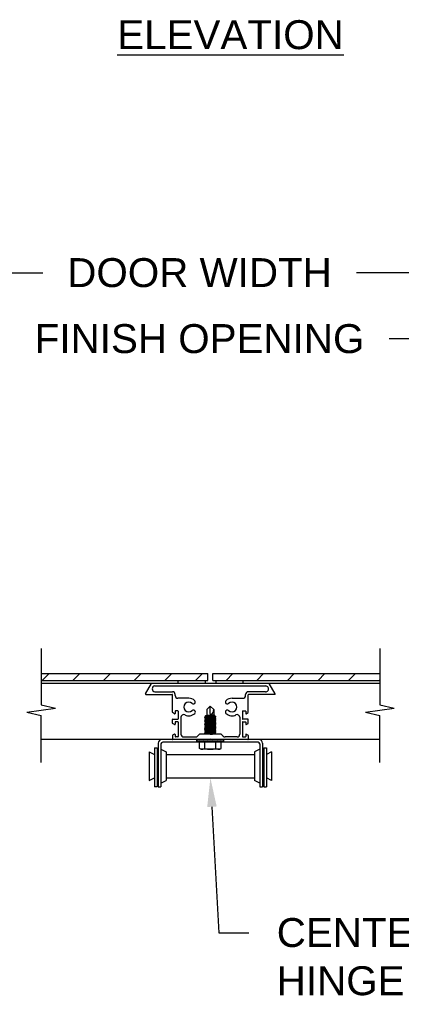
# Model space of a CAD drawing. Header units: inches. Extents: x 168.8 to 189.1, y 234.4 to 247.7.
# Tile 13 of 17: x 180.3 to 181.5, y 237.3 to 240.5. Entities that reach past the tile are written whole.
import ezdxf
from ezdxf import colors
from ezdxf.entities.mleader import LeaderData, LeaderLine
from ezdxf.math import Vec2, Vec3

# ---------------------------------------------------------------- set-up
doc = ezdxf.new("R2010")
doc.units = ezdxf.units.IN
doc.header["$LTSCALE"] = 0.25
doc.header["$MEASUREMENT"] = 0
doc.layers.add('521', color=7, linetype='Continuous')
doc.layers.add('ANNOTATIONS', color=1, linetype='Continuous')
doc.styles.add('ARIAL', font='arial.ttf', dxfattribs={"height": 0.09375})
doc.dimstyles.new('STANDARD$0', dxfattribs={"dimtxt": 0.09375, "dimasz": 0.09375, "dimexe": 0.03125, "dimexo": 0.046875, "dimgap": 0.09, "dimtad": 0, "dimtih": 1, "dimtoh": 1, "dimdec": 4, "dimzin": 0, "dimdsep": 46, "dimtxsty": 'ARIAL', "dimcen": 0.09, "dimadec": 0, "dimazin": 0, "dimtfac": 1, "dimtdec": 4, "dimtofl": 0, "dimtmove": 0, "dimatfit": 1, "dimfxl": 1, "dimtolj": 1, "dimtzin": 0, "dimarcsym": 0})

# ---------------------------------------------------------------- blocks, each defined once
blk = doc.blocks.new('*D3')
at = {"layer": 'ANNOTATIONS', "color": 0, "lineweight": -2, "transparency": 16777216}
for p, q in [((178.9839, 239.2121), (178.9839, 239.4855)), ((182.7651, 239.2121), (182.7651, 239.4855)), ((179.0776, 239.4542), (180.2591, 239.4542)), ((182.6714, 239.4542), (181.4899, 239.4542))]:
    blk.add_line(p, q, dxfattribs=at)
at = {"layer": 'ANNOTATIONS', "color": 0, "transparency": 16777216}
for points in [[(179.0776, 239.4699), (179.0776, 239.4386), (178.9839, 239.4542)], [(182.6714, 239.4699), (182.6714, 239.4386), (182.7651, 239.4542)]]:
    blk.add_solid(points, dxfattribs=at)
at = {"layer": 'defpoints', "color": 0, "transparency": 16777216}
for p in [(182.7651, 239.4542), (178.9839, 239.1652), (182.7651, 239.1652)]:
    blk.add_point(p, dxfattribs=at)
at = {"layer": 'ANNOTATIONS', "color": 0, "transparency": 16777216, "insert": (180.8745, 239.4542), "char_height": 0.09375, "attachment_point": 5, "style": 'ARIAL'}
blk.add_mtext('\\A1;FINISH OPENING', dxfattribs=at)
blk = doc.blocks.new('*D4')
at = {"layer": 'ANNOTATIONS', "color": 0, "lineweight": -2, "transparency": 16777216}
for p, q in [((178.8589, 238.9972), (178.8589, 239.6994)), ((182.8901, 238.9972), (182.8901, 239.6994)), ((178.9526, 239.6682), (180.3656, 239.6682)), ((182.7964, 239.6682), (181.3834, 239.6682))]:
    blk.add_line(p, q, dxfattribs=at)
at = {"layer": 'ANNOTATIONS', "color": 0, "transparency": 16777216}
for points in [[(178.9526, 239.6838), (178.9526, 239.6525), (178.8589, 239.6682)], [(182.7964, 239.6838), (182.7964, 239.6525), (182.8901, 239.6682)]]:
    blk.add_solid(points, dxfattribs=at)
at = {"layer": 'defpoints', "color": 0, "transparency": 16777216}
for p in [(178.8589, 239.6682), (178.8589, 238.9503), (182.8901, 238.9503)]:
    blk.add_point(p, dxfattribs=at)
at = {"layer": 'ANNOTATIONS', "color": 0, "transparency": 16777216, "insert": (180.8745, 239.6682), "char_height": 0.09375, "attachment_point": 5, "style": 'ARIAL'}
blk.add_mtext('\\A1;DOOR WIDTH', dxfattribs=at)

msp = doc.modelspace()

# ---------------------------------------------------------------- linework, layer by layer
at = {"layer": '521'}
for p, q in [((180.36081, 238.4498), (180.36081, 238.2674)), ((181.4592, 238.4498), (181.4592, 238.2674)), ((180.36081, 238.36871), (180.90118, 238.36871)), ((180.36384, 238.34621), (180.38634, 238.36871)), ((180.46328, 238.34621), (180.48578, 238.36871)), ((180.56272, 238.34621), (180.58522, 238.36871)), ((180.66215, 238.34621), (180.68465, 238.36871)), ((180.76159, 238.34621), (180.78409, 238.36871)), ((180.86103, 238.34621), (180.88353, 238.36871)), ((180.90118, 238.34621), (180.90118, 238.36871)), ((180.91805, 238.36871), (181.4592, 238.36871)), ((180.91805, 238.34621), (180.91805, 238.36871)), ((180.96046, 238.34621), (180.98296, 238.36871)), ((181.0599, 238.34621), (181.0824, 238.36871)), ((181.15934, 238.34621), (181.18184, 238.36871)), ((181.25878, 238.34621), (181.28128, 238.36871)), ((181.35821, 238.34621), (181.38071, 238.36871)), ((180.36081, 238.34621), (180.90118, 238.34621)), ((180.36081, 238.33742), (181.4592, 238.33742)), ((180.69965, 238.30308), (180.71887, 238.33637)), ((180.72988, 238.3287), (181.08933, 238.3287)), ((180.80429, 238.34621), (180.80429, 238.33742)), ((180.89218, 238.34621), (180.89218, 238.33742)), ((180.91805, 238.34621), (181.4592, 238.34621)), ((180.92705, 238.34621), (180.92705, 238.33742)), ((181.01494, 238.34621), (181.01494, 238.33742)), ((181.11958, 238.30308), (181.10035, 238.33637)), ((181.45765, 238.34621), (181.45846, 238.34702)), ((180.70062, 238.30139), (180.78544, 238.30139)), ((180.72988, 238.31011), (180.78657, 238.31011)), ((180.78657, 238.24326), (180.78657, 238.30026)), ((180.79529, 238.29763), (180.79529, 238.30139)), ((181.02394, 238.29763), (181.02394, 238.30139)), ((181.08831, 238.31011), (181.03266, 238.31011)), ((181.03266, 238.24326), (181.03266, 238.30026)), ((181.1186, 238.30139), (181.03379, 238.30139)), ((180.36081, 238.2674), (180.4071, 238.2567)), ((180.8393, 238.28891), (180.804, 238.28891)), ((180.89841, 238.25206), (180.90939, 238.26304)), ((180.92038, 238.25206), (180.90939, 238.26304)), ((180.97993, 238.28891), (181.01522, 238.28891)), ((181.4592, 238.2674), (181.50549, 238.2567)), ((180.31453, 238.24361), (180.4071, 238.2567)), ((180.31453, 238.24361), (180.36081, 238.23291)), ((180.36081, 238.08069), (180.36081, 238.23291)), ((180.79332, 238.23871), (180.78713, 238.24229)), ((180.795, 238.24658), (180.795, 238.23969)), ((180.80407, 238.2477), (180.79613, 238.2477)), ((180.8052, 238.24658), (180.8052, 238.22211)), ((180.89841, 238.25206), (180.89841, 238.23348)), ((180.92038, 238.25206), (180.92038, 238.23501)), ((181.01403, 238.24658), (181.01403, 238.22211)), ((181.01515, 238.2477), (181.0231, 238.2477)), ((181.02422, 238.24658), (181.02422, 238.23969)), ((181.02591, 238.23871), (181.0321, 238.24229)), ((181.41292, 238.24361), (181.50549, 238.2567)), ((181.41292, 238.24361), (181.4592, 238.23291)), ((181.4592, 238.08069), (181.4592, 238.23291)), ((180.78657, 238.2081), (180.78657, 238.21986)), ((180.79332, 238.20356), (180.78713, 238.20713)), ((180.78769, 238.22099), (180.80407, 238.22099)), ((180.795, 238.21142), (180.795, 238.20453)), ((180.80407, 238.21255), (180.79613, 238.21255)), ((180.8052, 238.21142), (180.8052, 238.16445)), ((180.81392, 238.22703), (180.81392, 238.17233)), ((181.00531, 238.22703), (181.00531, 238.17233)), ((181.01403, 238.21142), (181.01403, 238.16445)), ((181.03154, 238.22099), (181.01515, 238.22099)), ((181.01515, 238.21255), (181.0231, 238.21255)), ((181.02422, 238.21142), (181.02422, 238.20453)), ((181.02591, 238.20356), (181.0321, 238.20713)), ((181.03266, 238.2081), (181.03266, 238.21986)), ((180.78657, 238.16777), (180.78657, 238.15602)), ((180.79332, 238.17232), (180.78713, 238.16875)), ((180.795, 238.17134), (180.795, 238.16445)), ((180.86815, 238.16616), (180.87413, 238.17214)), ((180.9443, 238.17247), (180.87492, 238.17247)), ((180.95108, 238.16616), (180.9451, 238.17214)), ((181.02422, 238.17134), (181.02422, 238.16445)), ((181.02591, 238.17232), (181.0321, 238.16875)), ((181.03266, 238.16777), (181.03266, 238.15602)), ((180.86545, 238.15489), (180.36081, 238.15489)), ((180.7407, 238.14295), (180.7407, 238.00125)), ((180.74915, 238.14072), (180.74915, 238.00125)), ((181.06659, 238.15489), (180.75264, 238.15489)), ((181.06435, 238.14645), (180.75488, 238.14645)), ((180.80407, 238.16333), (180.79613, 238.16333)), ((180.82264, 238.16361), (180.86199, 238.16361)), ((180.86545, 238.15493), (180.86806, 238.15634)), ((180.86545, 238.14974), (180.86545, 238.15493)), ((180.95334, 238.14974), (180.86545, 238.14974)), ((180.86806, 238.15634), (180.86806, 238.15493)), ((180.86806, 238.15493), (180.87565, 238.15634)), ((180.87388, 238.12612), (180.87388, 238.14974)), ((180.87565, 238.15493), (180.88731, 238.15634)), ((180.87565, 238.15634), (180.87565, 238.15493)), ((180.88731, 238.15493), (180.90164, 238.15634)), ((180.88731, 238.15634), (180.88731, 238.15493)), ((180.89164, 238.12612), (180.89164, 238.14974)), ((180.90164, 238.15634), (180.90164, 238.15493)), ((180.90164, 238.15493), (180.9169, 238.15634)), ((180.90961, 238.1563), (180.90821, 238.15489)), ((180.90961, 238.1563), (180.91102, 238.15489)), ((180.9169, 238.15493), (180.93126, 238.15634)), ((180.9169, 238.15634), (180.9169, 238.15493)), ((180.92715, 238.12612), (180.92715, 238.14974)), ((180.93126, 238.15493), (180.94298, 238.15634)), ((180.93126, 238.15634), (180.93126, 238.15493)), ((180.94298, 238.15493), (180.95065, 238.15634)), ((180.94298, 238.15634), (180.94298, 238.15493)), ((180.9449, 238.12612), (180.9449, 238.14974)), ((180.95065, 238.15634), (180.95065, 238.15493)), ((180.95065, 238.15493), (180.95334, 238.15634)), ((180.95334, 238.14974), (180.95334, 238.15634)), ((181.4592, 238.15489), (180.95334, 238.15489)), ((180.99659, 238.16361), (180.95724, 238.16361)), ((181.01515, 238.16333), (181.0231, 238.16333)), ((181.07008, 238.14072), (181.07008, 238.00125)), ((181.07853, 238.14295), (181.07853, 238.00125)), ((180.71114, 238.11526), (180.72803, 238.10682)), ((180.71114, 238.11526), (180.71114, 238.02236)), ((180.72803, 238.12793), (180.72803, 238.00125)), ((180.72803, 238.12793), (180.73648, 238.12793)), ((180.73648, 238.12793), (180.73648, 238.00125)), ((180.74915, 238.12371), (180.76604, 238.11526)), ((180.76604, 238.11526), (180.76604, 238.02236)), ((180.76604, 238.10682), (181.05319, 238.10682)), ((180.87864, 238.12338), (180.87388, 238.12612)), ((180.94015, 238.12338), (180.87864, 238.12338)), ((180.94015, 238.12338), (180.9449, 238.12612)), ((181.07008, 238.12371), (181.05319, 238.11526)), ((181.05319, 238.11526), (181.05319, 238.02236)), ((181.08275, 238.12793), (181.08275, 238.00125)), ((181.08275, 238.12793), (181.09119, 238.12793)), ((181.09119, 238.12793), (181.09119, 238.00125)), ((181.10808, 238.11526), (181.09119, 238.10682)), ((181.10808, 238.11526), (181.10808, 238.02236)), ((180.71114, 238.02236), (180.72803, 238.03081)), ((180.74915, 238.01392), (180.76604, 238.02236)), ((180.76604, 238.03081), (181.05319, 238.03081)), ((181.07008, 238.01392), (181.05319, 238.02236)), ((181.10808, 238.02236), (181.09119, 238.03081)), ((180.73648, 238.00125), (180.72803, 238.00125)), ((180.7407, 238.00125), (180.74915, 238.00125)), ((181.07008, 238.00125), (181.07853, 238.00125)), ((181.08275, 238.00125), (181.09119, 238.00125))]:
    msp.add_line(p, q, dxfattribs=at)
at = {"layer": '521', "extrusion": (0, 1, -2.21121e-32)}
for p, q in [((180.89721, 238.23341), (180.89398, 238.23183)), ((180.89398, 238.23183), (180.89398, 238.2316)), ((180.89398, 238.2316), (180.89425, 238.23141)), ((180.89398, 238.23123), (180.89425, 238.23141)), ((180.89398, 238.23099), (180.89398, 238.23123)), ((180.89721, 238.22942), (180.89398, 238.23099)), ((180.89425, 238.23141), (180.89721, 238.23341)), ((180.92354, 238.23125), (180.89504, 238.22926)), ((180.92115, 238.23507), (180.89718, 238.23339)), ((180.92115, 238.23507), (180.9246, 238.23339)), ((180.9246, 238.23339), (180.92117, 238.23107)), ((180.92117, 238.23107), (180.9246, 238.23274)), ((180.92354, 238.23125), (180.92697, 238.22958)), ((180.9246, 238.23274), (180.92413, 238.23307)), ((180.89504, 238.22926), (180.89181, 238.22768)), ((180.89181, 238.22768), (180.89181, 238.22745)), ((180.89181, 238.22745), (180.89209, 238.22726)), ((180.89181, 238.22708), (180.89209, 238.22726)), ((180.89181, 238.22684), (180.89181, 238.22708)), ((180.89504, 238.22527), (180.89181, 238.22684)), ((180.89504, 238.22527), (180.89181, 238.2237)), ((180.89181, 238.2237), (180.89181, 238.22346)), ((180.89181, 238.22346), (180.89209, 238.22328)), ((180.89181, 238.22309), (180.89209, 238.22328)), ((180.89181, 238.22286), (180.89181, 238.22309)), ((180.89504, 238.22128), (180.89181, 238.22286)), ((180.89504, 238.22128), (180.89181, 238.21971)), ((180.89181, 238.21971), (180.89181, 238.21947)), ((180.89181, 238.21947), (180.89209, 238.21929)), ((180.89181, 238.21911), (180.89209, 238.21929)), ((180.89181, 238.21887), (180.89181, 238.21911)), ((180.89504, 238.2173), (180.89181, 238.21887)), ((180.89504, 238.2173), (180.89181, 238.21572)), ((180.89181, 238.21572), (180.89181, 238.21549)), ((180.89181, 238.21549), (180.89209, 238.21531)), ((180.89181, 238.21512), (180.89209, 238.21531)), ((180.89181, 238.21489), (180.89181, 238.21512)), ((180.89504, 238.21331), (180.89181, 238.21489)), ((180.89504, 238.21331), (180.89181, 238.21174)), ((180.89181, 238.21174), (180.89181, 238.2115)), ((180.89181, 238.2115), (180.89209, 238.21132)), ((180.89181, 238.21114), (180.89209, 238.21132)), ((180.89181, 238.2109), (180.89181, 238.21114)), ((180.89504, 238.20933), (180.89181, 238.2109)), ((180.89504, 238.20933), (180.89181, 238.20775)), ((180.89181, 238.20775), (180.89181, 238.20752)), ((180.89181, 238.20752), (180.89209, 238.20733)), ((180.89181, 238.20715), (180.89209, 238.20733)), ((180.89181, 238.20691), (180.89181, 238.20715)), ((180.89504, 238.20534), (180.89181, 238.20691)), ((180.89504, 238.20534), (180.89181, 238.20377)), ((180.89181, 238.20377), (180.89181, 238.20353)), ((180.89181, 238.20353), (180.89209, 238.20335)), ((180.89181, 238.20316), (180.89209, 238.20335)), ((180.89181, 238.20293), (180.89181, 238.20316)), ((180.89504, 238.20136), (180.89181, 238.20293)), ((180.89504, 238.20136), (180.89181, 238.19978)), ((180.89181, 238.19978), (180.89181, 238.19955)), ((180.89181, 238.19955), (180.89209, 238.19936)), ((180.89181, 238.19918), (180.89209, 238.19936)), ((180.89181, 238.19894), (180.89181, 238.19918)), ((180.89504, 238.19737), (180.89181, 238.19894)), ((180.89209, 238.22726), (180.89504, 238.22926)), ((180.89209, 238.22328), (180.89504, 238.22527)), ((180.89209, 238.21929), (180.89504, 238.22128)), ((180.89209, 238.21531), (180.89504, 238.2173)), ((180.89209, 238.21132), (180.89504, 238.21331)), ((180.89209, 238.20733), (180.89504, 238.20933)), ((180.89209, 238.20335), (180.89504, 238.20534)), ((180.89209, 238.19936), (180.89504, 238.20136)), ((180.92354, 238.22726), (180.89504, 238.22527)), ((180.92354, 238.22328), (180.89504, 238.22128)), ((180.92354, 238.21929), (180.89504, 238.2173)), ((180.92354, 238.21531), (180.89504, 238.21331)), ((180.92354, 238.21132), (180.89504, 238.20933)), ((180.92354, 238.20733), (180.89504, 238.20534)), ((180.92354, 238.20335), (180.89504, 238.20136)), ((180.92354, 238.19936), (180.89504, 238.19737)), ((180.92697, 238.22958), (180.92354, 238.22726)), ((180.92354, 238.22726), (180.92697, 238.22894)), ((180.92354, 238.22726), (180.92697, 238.22559)), ((180.9265, 238.22527), (180.92354, 238.22328)), ((180.92354, 238.22328), (180.92697, 238.22495)), ((180.92354, 238.22328), (180.92697, 238.2216)), ((180.92697, 238.2216), (180.92354, 238.21929)), ((180.92354, 238.21929), (180.92697, 238.22096)), ((180.92354, 238.21929), (180.92697, 238.21762)), ((180.92697, 238.21762), (180.92354, 238.21531)), ((180.92354, 238.21531), (180.92697, 238.21698)), ((180.92354, 238.21531), (180.92697, 238.21363)), ((180.9265, 238.21331), (180.92354, 238.21132)), ((180.92354, 238.21132), (180.92697, 238.21299)), ((180.92354, 238.21132), (180.92697, 238.20965)), ((180.92697, 238.20965), (180.92354, 238.20733)), ((180.92354, 238.20733), (180.92697, 238.20901)), ((180.92354, 238.20733), (180.92697, 238.20566)), ((180.9265, 238.20534), (180.92354, 238.20335)), ((180.92354, 238.20335), (180.92697, 238.20502)), ((180.92354, 238.20335), (180.92697, 238.20168)), ((180.9265, 238.20136), (180.92354, 238.19936)), ((180.92354, 238.19936), (180.92697, 238.20103)), ((180.92354, 238.19936), (180.92697, 238.19769)), ((180.92697, 238.22894), (180.9265, 238.22926)), ((180.92697, 238.22559), (180.9265, 238.22527)), ((180.92697, 238.22495), (180.9265, 238.22527)), ((180.92697, 238.22096), (180.9265, 238.22128)), ((180.92697, 238.21698), (180.9265, 238.2173)), ((180.92697, 238.21363), (180.9265, 238.21331)), ((180.92697, 238.21299), (180.9265, 238.21331)), ((180.92697, 238.20901), (180.9265, 238.20933)), ((180.92697, 238.20566), (180.9265, 238.20534)), ((180.92697, 238.20502), (180.9265, 238.20534)), ((180.92697, 238.20168), (180.9265, 238.20136)), ((180.92697, 238.20103), (180.9265, 238.20136)), ((180.89504, 238.19737), (180.89181, 238.1958)), ((180.89181, 238.1958), (180.89181, 238.19556)), ((180.89181, 238.19556), (180.89209, 238.19538)), ((180.89181, 238.19519), (180.89209, 238.19538)), ((180.89181, 238.19496), (180.89181, 238.19519)), ((180.89504, 238.19338), (180.89181, 238.19496)), ((180.89504, 238.19338), (180.89181, 238.19181)), ((180.89181, 238.19181), (180.89181, 238.19157)), ((180.89181, 238.19157), (180.89209, 238.19139)), ((180.89181, 238.19121), (180.89209, 238.19139)), ((180.89181, 238.19097), (180.89181, 238.19121)), ((180.89504, 238.1894), (180.89181, 238.19097)), ((180.89504, 238.1894), (180.89181, 238.18782)), ((180.89181, 238.18782), (180.89181, 238.18759)), ((180.89181, 238.18759), (180.89209, 238.1874)), ((180.89181, 238.18722), (180.89209, 238.1874)), ((180.89181, 238.18699), (180.89181, 238.18722)), ((180.89504, 238.18541), (180.89181, 238.18699)), ((180.89504, 238.18541), (180.89181, 238.18384)), ((180.89181, 238.18384), (180.89181, 238.1836)), ((180.89181, 238.1836), (180.89209, 238.18342)), ((180.89181, 238.18324), (180.89209, 238.18342)), ((180.89181, 238.183), (180.89181, 238.18324)), ((180.89504, 238.18143), (180.89181, 238.183)), ((180.89504, 238.18143), (180.89181, 238.17985)), ((180.89181, 238.17985), (180.89181, 238.17962)), ((180.89181, 238.17962), (180.89209, 238.17943)), ((180.89181, 238.17925), (180.89209, 238.17943)), ((180.89181, 238.17901), (180.89181, 238.17925)), ((180.89504, 238.17744), (180.89181, 238.17901)), ((180.89504, 238.17744), (180.89181, 238.17587)), ((180.89181, 238.17587), (180.89181, 238.17563)), ((180.89181, 238.17563), (180.89209, 238.17545)), ((180.89181, 238.17526), (180.89209, 238.17545)), ((180.89181, 238.17503), (180.89181, 238.17526)), ((180.89504, 238.17345), (180.89181, 238.17503)), ((180.89209, 238.19538), (180.89504, 238.19737)), ((180.89209, 238.19139), (180.89504, 238.19338)), ((180.89209, 238.1874), (180.89504, 238.1894)), ((180.89209, 238.18342), (180.89504, 238.18541)), ((180.89209, 238.17943), (180.89504, 238.18143)), ((180.89209, 238.17545), (180.89504, 238.17744)), ((180.89504, 238.17345), (180.8931, 238.17251)), ((180.89364, 238.17251), (180.89504, 238.17345)), ((180.92354, 238.19538), (180.89504, 238.19338)), ((180.92354, 238.19139), (180.89504, 238.1894)), ((180.92354, 238.1874), (180.89504, 238.18541)), ((180.92354, 238.18342), (180.89504, 238.18143)), ((180.92354, 238.17943), (180.89504, 238.17744)), ((180.92354, 238.17545), (180.89504, 238.17345)), ((180.92697, 238.19769), (180.92354, 238.19538)), ((180.92354, 238.19538), (180.92697, 238.19705)), ((180.92354, 238.19538), (180.92697, 238.1937)), ((180.9265, 238.19338), (180.92354, 238.19139)), ((180.92354, 238.19139), (180.92697, 238.19306)), ((180.92354, 238.19139), (180.92697, 238.18972)), ((180.9265, 238.1894), (180.92354, 238.1874)), ((180.92354, 238.1874), (180.92697, 238.18908)), ((180.92354, 238.1874), (180.92697, 238.18573)), ((180.92697, 238.18573), (180.92354, 238.18342)), ((180.92354, 238.18342), (180.92697, 238.18509)), ((180.92354, 238.18342), (180.92697, 238.18175)), ((180.9265, 238.18143), (180.92354, 238.17943)), ((180.92354, 238.17943), (180.92697, 238.18111)), ((180.92354, 238.17943), (180.92697, 238.17776)), ((180.9265, 238.17744), (180.92354, 238.17545)), ((180.92354, 238.17545), (180.92697, 238.17712)), ((180.92354, 238.17545), (180.92697, 238.17377)), ((180.9265, 238.17345), (180.92509, 238.17251)), ((180.92569, 238.17251), (180.92697, 238.17313)), ((180.92697, 238.19705), (180.9265, 238.19737)), ((180.92697, 238.1937), (180.9265, 238.19338)), ((180.92697, 238.19306), (180.9265, 238.19338)), ((180.92697, 238.18972), (180.9265, 238.1894)), ((180.92697, 238.18908), (180.9265, 238.1894)), ((180.92697, 238.18509), (180.9265, 238.18541)), ((180.92697, 238.18175), (180.9265, 238.18143)), ((180.92697, 238.18111), (180.9265, 238.18143)), ((180.92697, 238.17776), (180.9265, 238.17744)), ((180.92697, 238.17712), (180.9265, 238.17744)), ((180.92697, 238.17377), (180.9265, 238.17345)), ((180.92697, 238.17313), (180.9265, 238.17345)), ((180.92134, 238.15536), (180.9169, 238.15505))]:
    msp.add_line(p, q, dxfattribs=at)
at = {"layer": '521'}
for centre, radius, start, end in [((180.7207, 238.33531), 0.00211, 90, 150), ((180.72988, 238.31941), 0.0093, 90, 270), ((181.08933, 238.31938), 0.00933, 263.7159, 90), ((181.09853, 238.33531), 0.00211, 30, 90), ((180.70062, 238.30251), 0.00112, 150, 270), ((180.78544, 238.30026), 0.00112, 0, 90), ((180.78657, 238.30139), 0.00872, 0, 90), ((180.804, 238.29763), 0.00872, 180, 270), ((181.01522, 238.29763), 0.00872, 270, 0), ((181.03266, 238.30139), 0.00872, 90, 180), ((181.03379, 238.30026), 0.00112, 90, 180), ((181.1186, 238.30251), 0.00112, 270, 30), ((180.83928, 238.26036), 0.01603, 46.25278, 313.74722), ((180.83928, 238.26036), 0.02855, 46.25278, 90), ((180.8547, 238.27646), 0.00626, 226.25278, 46.25278), ((180.96372, 238.2491), 0.05604, 165.58875, 194.21393), ((180.96451, 238.27646), 0.00626, 133.74722, 313.74722), ((180.97993, 238.26036), 0.02855, 90, 133.74722), ((180.97993, 238.26036), 0.01603, 226.25278, 133.74722), ((180.78769, 238.24326), 0.00112, 180, 240), ((180.79388, 238.23969), 0.00112, 240, 0), ((180.79613, 238.24658), 0.00112, 90, 180), ((180.80407, 238.24658), 0.00112, 360, 90), ((180.82264, 238.22703), 0.00872, 63.43775, 180), ((180.83928, 238.26036), 0.02855, 243.43775, 313.74722), ((180.8547, 238.24426), 0.00626, 313.74722, 133.74722), ((180.91315, 238.24253), 0.00811, 242.42079, 264.47661), ((180.89833, 238.25147), 0.02206, 309.52528, 1.53763), ((180.96451, 238.24426), 0.00626, 46.25278, 226.25278), ((180.97993, 238.26036), 0.02855, 226.25278, 296.56225), ((180.99659, 238.22703), 0.00872, 0, 116.56225), ((181.01515, 238.24658), 0.00112, 90, 180), ((181.0231, 238.24658), 0.00112, 0, 90), ((181.02535, 238.23969), 0.00112, 180, 300), ((181.03154, 238.24326), 0.00112, 300, 0), ((180.78769, 238.21986), 0.00112, 90, 180), ((180.78769, 238.2081), 0.00112, 180, 240), ((180.79388, 238.20453), 0.00112, 240, 0), ((180.79613, 238.21142), 0.00112, 90, 180), ((180.80407, 238.22211), 0.00112, 270, 0), ((180.80407, 238.21142), 0.00112, 360, 90), ((181.01515, 238.22211), 0.00112, 180, 270), ((181.01515, 238.21142), 0.00112, 90, 180), ((181.0231, 238.21142), 0.00112, 0, 90), ((181.02535, 238.20453), 0.00112, 180, 300), ((181.03154, 238.21986), 0.00112, 0, 90), ((181.03154, 238.2081), 0.00112, 300, 0), ((180.78769, 238.16777), 0.00112, 120, 180), ((180.79388, 238.17134), 0.00112, 360, 120), ((180.82264, 238.17233), 0.00872, 180, 270), ((180.87492, 238.17134), 0.00112, 90, 135), ((180.9443, 238.17134), 0.00112, 45, 90), ((180.99659, 238.17233), 0.00872, 270, 0), ((181.02535, 238.17134), 0.00112, 60, 180), ((181.03154, 238.16777), 0.00112, 0, 60), ((180.75264, 238.14295), 0.01194, 90, 180), ((180.75488, 238.14072), 0.00573, 90, 180), ((180.78769, 238.15602), 0.00112, 180, 270), ((180.79613, 238.16445), 0.00112, 180, 270), ((180.80407, 238.16445), 0.00112, 270, 0), ((180.86199, 238.17233), 0.00872, 270, 315), ((180.95724, 238.17233), 0.00872, 225, 270), ((181.01515, 238.16445), 0.00112, 180, 270), ((181.0231, 238.16445), 0.00112, 270, 0), ((181.03154, 238.15602), 0.00112, 270, 0), ((181.06435, 238.14072), 0.00573, 0, 90), ((181.06659, 238.14295), 0.01194, 0, 90), ((180.87719, 238.16237), 0.03902, 272.12184, 291.72471), ((180.90939, 238.18217), 0.05879, 252.42253, 287.57747), ((180.94159, 238.16237), 0.03902, 248.27529, 267.87816)]:
    msp.add_arc(centre, radius, start, end, dxfattribs=at)
for points, knots in [([(180.89398, 238.23122), (180.89481, 238.23128), (180.89584, 238.23136), (180.89854, 238.23155), (180.90052, 238.23169), (180.90486, 238.232), (180.90722, 238.23216), (180.91164, 238.23247), (180.91399, 238.23263), (180.91735, 238.23286), (180.91849, 238.23294), (180.91953, 238.23301)], [-0.30223659, -0.30223659, -0.30223659, -0.30223659, -0.26947751, -0.26947751, -0.22459673, -0.22459673, -0.17971595, -0.17971595, -0.13480893, -0.13480893, -0.1102389, -0.1102389, -0.1102389, -0.1102389]), ([(180.91953, 238.23301), (180.91843, 238.23292), (180.91722, 238.23282), (180.91376, 238.23254), (180.91138, 238.23235), (180.90696, 238.232), (180.90463, 238.23182), (180.90034, 238.23148), (180.89838, 238.23133), (180.89576, 238.23113), (180.89477, 238.23106), (180.89398, 238.23099)], [0.11033968, 0.11033968, 0.11033968, 0.11033968, 0.13643854, 0.13643854, 0.18163132, 0.18163132, 0.22625438, 0.22625438, 0.27087744, 0.27087744, 0.30241887, 0.30241887, 0.30241887, 0.30241887]), ([(180.9246, 238.23339), (180.92383, 238.23333), (180.92289, 238.23326), (180.92116, 238.23313), (180.92038, 238.23307), (180.91953, 238.23301)], [0.059852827, 0.059852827, 0.059852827, 0.059852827, 0.089557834, 0.089557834, 0.109827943, 0.109827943, 0.109827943, 0.109827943]), ([(180.89181, 238.22708), (180.89181, 238.22708), (180.89226, 238.22711), (180.89406, 238.22724), (180.89541, 238.22734), (180.89854, 238.22756), (180.90052, 238.2277), (180.90486, 238.22801), (180.90722, 238.22817), (180.91164, 238.22848), (180.91399, 238.22864), (180.91735, 238.22887), (180.91849, 238.22895), (180.91953, 238.22902)], [-0.35924976, -0.35924976, -0.35924976, -0.35924976, -0.31436364, -0.31436364, -0.26947751, -0.26947751, -0.22459673, -0.22459673, -0.17971595, -0.17971595, -0.13480893, -0.13480893, -0.1102389, -0.1102389, -0.1102389, -0.1102389]), ([(180.91953, 238.22902), (180.91843, 238.22893), (180.91722, 238.22883), (180.91376, 238.22856), (180.91138, 238.22837), (180.90696, 238.22802), (180.90463, 238.22783), (180.90034, 238.2275), (180.89838, 238.22735), (180.89532, 238.22711), (180.894, 238.22701), (180.89224, 238.22688), (180.89181, 238.22684), (180.89181, 238.22684)], [0.11033968, 0.11033968, 0.11033968, 0.11033968, 0.13643854, 0.13643854, 0.18163132, 0.18163132, 0.22625438, 0.22625438, 0.27087744, 0.27087744, 0.31513079, 0.31513079, 0.35938413, 0.35938413, 0.35938413, 0.35938413]), ([(180.89181, 238.22309), (180.89181, 238.22309), (180.89226, 238.22313), (180.89406, 238.22326), (180.89541, 238.22335), (180.89854, 238.22358), (180.90052, 238.22372), (180.90486, 238.22402), (180.90722, 238.22419), (180.91164, 238.2245), (180.91399, 238.22466), (180.91735, 238.22489), (180.91849, 238.22497), (180.91953, 238.22504)], [-0.35924976, -0.35924976, -0.35924976, -0.35924976, -0.31436364, -0.31436364, -0.26947751, -0.26947751, -0.22459673, -0.22459673, -0.17971595, -0.17971595, -0.13480893, -0.13480893, -0.1102389, -0.1102389, -0.1102389, -0.1102389]), ([(180.91953, 238.22504), (180.91843, 238.22495), (180.91722, 238.22485), (180.91376, 238.22457), (180.91138, 238.22438), (180.90696, 238.22403), (180.90463, 238.22385), (180.90034, 238.22351), (180.89838, 238.22336), (180.89532, 238.22313), (180.894, 238.22302), (180.89224, 238.22289), (180.89181, 238.22286), (180.89181, 238.22286)], [0.11033968, 0.11033968, 0.11033968, 0.11033968, 0.13643854, 0.13643854, 0.18163132, 0.18163132, 0.22625438, 0.22625438, 0.27087744, 0.27087744, 0.31513079, 0.31513079, 0.35938413, 0.35938413, 0.35938413, 0.35938413]), ([(180.89181, 238.21911), (180.89181, 238.21911), (180.89226, 238.21914), (180.89406, 238.21927), (180.89541, 238.21937), (180.89854, 238.21959), (180.90052, 238.21973), (180.90486, 238.22004), (180.90722, 238.2202), (180.91164, 238.22051), (180.91399, 238.22067), (180.91735, 238.2209), (180.91849, 238.22098), (180.91953, 238.22105)], [-0.35924976, -0.35924976, -0.35924976, -0.35924976, -0.31436364, -0.31436364, -0.26947751, -0.26947751, -0.22459673, -0.22459673, -0.17971595, -0.17971595, -0.13480893, -0.13480893, -0.1102389, -0.1102389, -0.1102389, -0.1102389]), ([(180.91953, 238.22105), (180.91843, 238.22096), (180.91722, 238.22086), (180.91376, 238.22058), (180.91138, 238.22039), (180.90696, 238.22004), (180.90463, 238.21986), (180.90034, 238.21953), (180.89838, 238.21938), (180.89532, 238.21914), (180.894, 238.21904), (180.89224, 238.2189), (180.89181, 238.21887), (180.89181, 238.21887)], [0.11033968, 0.11033968, 0.11033968, 0.11033968, 0.13643854, 0.13643854, 0.18163132, 0.18163132, 0.22625438, 0.22625438, 0.27087744, 0.27087744, 0.31513079, 0.31513079, 0.35938413, 0.35938413, 0.35938413, 0.35938413]), ([(180.89181, 238.21512), (180.89181, 238.21512), (180.89226, 238.21515), (180.89406, 238.21528), (180.89541, 238.21538), (180.89854, 238.21561), (180.90052, 238.21575), (180.90486, 238.21605), (180.90722, 238.21622), (180.91164, 238.21652), (180.91399, 238.21669), (180.91735, 238.21692), (180.91849, 238.21699), (180.91953, 238.21706)], [-0.35924976, -0.35924976, -0.35924976, -0.35924976, -0.31436364, -0.31436364, -0.26947751, -0.26947751, -0.22459673, -0.22459673, -0.17971595, -0.17971595, -0.13480893, -0.13480893, -0.1102389, -0.1102389, -0.1102389, -0.1102389]), ([(180.91953, 238.21706), (180.91843, 238.21697), (180.91722, 238.21688), (180.91376, 238.2166), (180.91138, 238.21641), (180.90696, 238.21606), (180.90463, 238.21587), (180.90034, 238.21554), (180.89838, 238.21539), (180.89532, 238.21515), (180.894, 238.21505), (180.89224, 238.21492), (180.89181, 238.21489), (180.89181, 238.21489)], [0.11033968, 0.11033968, 0.11033968, 0.11033968, 0.13643854, 0.13643854, 0.18163132, 0.18163132, 0.22625438, 0.22625438, 0.27087744, 0.27087744, 0.31513079, 0.31513079, 0.35938413, 0.35938413, 0.35938413, 0.35938413]), ([(180.89181, 238.21114), (180.89181, 238.21114), (180.89226, 238.21117), (180.89406, 238.2113), (180.89541, 238.2114), (180.89854, 238.21162), (180.90052, 238.21176), (180.90486, 238.21207), (180.90722, 238.21223), (180.91164, 238.21254), (180.91399, 238.2127), (180.91735, 238.21293), (180.91849, 238.21301), (180.91953, 238.21308)], [-0.35924976, -0.35924976, -0.35924976, -0.35924976, -0.31436364, -0.31436364, -0.26947751, -0.26947751, -0.22459673, -0.22459673, -0.17971595, -0.17971595, -0.13480893, -0.13480893, -0.1102389, -0.1102389, -0.1102389, -0.1102389]), ([(180.91953, 238.21308), (180.91843, 238.21299), (180.91722, 238.21289), (180.91376, 238.21261), (180.91138, 238.21242), (180.90696, 238.21207), (180.90463, 238.21189), (180.90034, 238.21155), (180.89838, 238.2114), (180.89532, 238.21117), (180.894, 238.21107), (180.89224, 238.21093), (180.89181, 238.2109), (180.89181, 238.2109)], [0.11033968, 0.11033968, 0.11033968, 0.11033968, 0.13643854, 0.13643854, 0.18163132, 0.18163132, 0.22625438, 0.22625438, 0.27087744, 0.27087744, 0.31513079, 0.31513079, 0.35938413, 0.35938413, 0.35938413, 0.35938413]), ([(180.89181, 238.20715), (180.89181, 238.20715), (180.89226, 238.20718), (180.89406, 238.20731), (180.89541, 238.20741), (180.89854, 238.20763), (180.90052, 238.20777), (180.90486, 238.20808), (180.90722, 238.20825), (180.91164, 238.20855), (180.91399, 238.20872), (180.91735, 238.20894), (180.91849, 238.20902), (180.91953, 238.20909)], [-0.35924976, -0.35924976, -0.35924976, -0.35924976, -0.31436364, -0.31436364, -0.26947751, -0.26947751, -0.22459673, -0.22459673, -0.17971595, -0.17971595, -0.13480893, -0.13480893, -0.1102389, -0.1102389, -0.1102389, -0.1102389]), ([(180.91953, 238.20909), (180.91843, 238.209), (180.91722, 238.20891), (180.91376, 238.20863), (180.91138, 238.20844), (180.90696, 238.20809), (180.90463, 238.2079), (180.90034, 238.20757), (180.89838, 238.20742), (180.89532, 238.20718), (180.894, 238.20708), (180.89224, 238.20695), (180.89181, 238.20691), (180.89181, 238.20691)], [0.11033968, 0.11033968, 0.11033968, 0.11033968, 0.13643854, 0.13643854, 0.18163132, 0.18163132, 0.22625438, 0.22625438, 0.27087744, 0.27087744, 0.31513079, 0.31513079, 0.35938413, 0.35938413, 0.35938413, 0.35938413]), ([(180.89181, 238.20316), (180.89181, 238.20316), (180.89226, 238.2032), (180.89406, 238.20333), (180.89541, 238.20342), (180.89854, 238.20365), (180.90052, 238.20379), (180.90486, 238.20409), (180.90722, 238.20426), (180.91164, 238.20457), (180.91399, 238.20473), (180.91735, 238.20496), (180.91849, 238.20504), (180.91953, 238.20511)], [-0.35924976, -0.35924976, -0.35924976, -0.35924976, -0.31436364, -0.31436364, -0.26947751, -0.26947751, -0.22459673, -0.22459673, -0.17971595, -0.17971595, -0.13480893, -0.13480893, -0.1102389, -0.1102389, -0.1102389, -0.1102389]), ([(180.91953, 238.20511), (180.91843, 238.20502), (180.91722, 238.20492), (180.91376, 238.20464), (180.91138, 238.20445), (180.90696, 238.2041), (180.90463, 238.20392), (180.90034, 238.20358), (180.89838, 238.20343), (180.89532, 238.2032), (180.894, 238.2031), (180.89224, 238.20296), (180.89181, 238.20293), (180.89181, 238.20293)], [0.11033968, 0.11033968, 0.11033968, 0.11033968, 0.13643854, 0.13643854, 0.18163132, 0.18163132, 0.22625438, 0.22625438, 0.27087744, 0.27087744, 0.31513079, 0.31513079, 0.35938413, 0.35938413, 0.35938413, 0.35938413]), ([(180.89181, 238.19918), (180.89181, 238.19918), (180.89226, 238.19921), (180.89406, 238.19934), (180.89541, 238.19944), (180.89854, 238.19966), (180.90052, 238.1998), (180.90486, 238.20011), (180.90722, 238.20027), (180.91164, 238.20058), (180.91399, 238.20074), (180.91735, 238.20097), (180.91849, 238.20105), (180.91953, 238.20112)], [-0.35924976, -0.35924976, -0.35924976, -0.35924976, -0.31436364, -0.31436364, -0.26947751, -0.26947751, -0.22459673, -0.22459673, -0.17971595, -0.17971595, -0.13480893, -0.13480893, -0.1102389, -0.1102389, -0.1102389, -0.1102389]), ([(180.91953, 238.20112), (180.91843, 238.20103), (180.91722, 238.20093), (180.91376, 238.20065), (180.91138, 238.20046), (180.90696, 238.20011), (180.90463, 238.19993), (180.90034, 238.1996), (180.89838, 238.19945), (180.89532, 238.19921), (180.894, 238.19911), (180.89224, 238.19898), (180.89181, 238.19894), (180.89181, 238.19894)], [0.11033968, 0.11033968, 0.11033968, 0.11033968, 0.13643854, 0.13643854, 0.18163132, 0.18163132, 0.22625438, 0.22625438, 0.27087744, 0.27087744, 0.31513079, 0.31513079, 0.35938413, 0.35938413, 0.35938413, 0.35938413]), ([(180.92697, 238.22958), (180.92697, 238.22958), (180.92653, 238.22954), (180.92475, 238.22941), (180.92341, 238.22931), (180.92116, 238.22914), (180.92038, 238.22909), (180.91953, 238.22902)], [0, 0, 0, 0, 0.04477892, 0.04477892, 0.08955783, 0.08955783, 0.10982794, 0.10982794, 0.10982794, 0.10982794]), ([(180.92697, 238.22559), (180.92697, 238.22559), (180.92653, 238.22556), (180.92475, 238.22543), (180.92341, 238.22533), (180.92116, 238.22516), (180.92038, 238.2251), (180.91953, 238.22504)], [0, 0, 0, 0, 0.04477892, 0.04477892, 0.08955783, 0.08955783, 0.10982794, 0.10982794, 0.10982794, 0.10982794]), ([(180.92697, 238.2216), (180.92697, 238.2216), (180.92653, 238.22157), (180.92475, 238.22144), (180.92341, 238.22134), (180.92116, 238.22117), (180.92038, 238.22111), (180.91953, 238.22105)], [0, 0, 0, 0, 0.04477892, 0.04477892, 0.08955783, 0.08955783, 0.10982794, 0.10982794, 0.10982794, 0.10982794]), ([(180.92697, 238.21762), (180.92697, 238.21762), (180.92653, 238.21759), (180.92475, 238.21745), (180.92341, 238.21735), (180.92116, 238.21719), (180.92038, 238.21713), (180.91953, 238.21706)], [0, 0, 0, 0, 0.04477892, 0.04477892, 0.08955783, 0.08955783, 0.10982794, 0.10982794, 0.10982794, 0.10982794]), ([(180.92697, 238.21363), (180.92697, 238.21363), (180.92653, 238.2136), (180.92475, 238.21347), (180.92341, 238.21337), (180.92116, 238.2132), (180.92038, 238.21314), (180.91953, 238.21308)], [0, 0, 0, 0, 0.04477892, 0.04477892, 0.08955783, 0.08955783, 0.10982794, 0.10982794, 0.10982794, 0.10982794]), ([(180.92697, 238.20965), (180.92697, 238.20965), (180.92653, 238.20961), (180.92475, 238.20948), (180.92341, 238.20938), (180.92116, 238.20921), (180.92038, 238.20916), (180.91953, 238.20909)], [0, 0, 0, 0, 0.04477892, 0.04477892, 0.08955783, 0.08955783, 0.10982794, 0.10982794, 0.10982794, 0.10982794]), ([(180.92697, 238.20566), (180.92697, 238.20566), (180.92653, 238.20563), (180.92475, 238.2055), (180.92341, 238.2054), (180.92116, 238.20523), (180.92038, 238.20517), (180.91953, 238.20511)], [0, 0, 0, 0, 0.04477892, 0.04477892, 0.08955783, 0.08955783, 0.10982794, 0.10982794, 0.10982794, 0.10982794]), ([(180.92697, 238.20168), (180.92697, 238.20168), (180.92653, 238.20164), (180.92475, 238.20151), (180.92341, 238.20141), (180.92116, 238.20124), (180.92038, 238.20118), (180.91953, 238.20112)], [0, 0, 0, 0, 0.04477892, 0.04477892, 0.08955783, 0.08955783, 0.10982794, 0.10982794, 0.10982794, 0.10982794]), ([(180.89181, 238.19519), (180.89181, 238.19519), (180.89226, 238.19522), (180.89406, 238.19535), (180.89541, 238.19545), (180.89854, 238.19568), (180.90052, 238.19582), (180.90486, 238.19612), (180.90722, 238.19629), (180.91164, 238.1966), (180.91399, 238.19676), (180.91735, 238.19699), (180.91849, 238.19706), (180.91953, 238.19714)], [-0.35924976, -0.35924976, -0.35924976, -0.35924976, -0.31436364, -0.31436364, -0.26947751, -0.26947751, -0.22459673, -0.22459673, -0.17971595, -0.17971595, -0.13480893, -0.13480893, -0.1102389, -0.1102389, -0.1102389, -0.1102389]), ([(180.91953, 238.19714), (180.91843, 238.19705), (180.91722, 238.19695), (180.91376, 238.19667), (180.91138, 238.19648), (180.90696, 238.19613), (180.90463, 238.19595), (180.90034, 238.19561), (180.89838, 238.19546), (180.89532, 238.19522), (180.894, 238.19512), (180.89224, 238.19499), (180.89181, 238.19496), (180.89181, 238.19496)], [0.11033968, 0.11033968, 0.11033968, 0.11033968, 0.13643854, 0.13643854, 0.18163132, 0.18163132, 0.22625438, 0.22625438, 0.27087744, 0.27087744, 0.31513079, 0.31513079, 0.35938413, 0.35938413, 0.35938413, 0.35938413]), ([(180.89181, 238.19121), (180.89181, 238.19121), (180.89226, 238.19124), (180.89406, 238.19137), (180.89541, 238.19147), (180.89854, 238.19169), (180.90052, 238.19183), (180.90486, 238.19214), (180.90722, 238.1923), (180.91164, 238.19261), (180.91399, 238.19277), (180.91735, 238.193), (180.91849, 238.19308), (180.91953, 238.19315)], [-0.35924976, -0.35924976, -0.35924976, -0.35924976, -0.31436364, -0.31436364, -0.26947751, -0.26947751, -0.22459673, -0.22459673, -0.17971595, -0.17971595, -0.13480893, -0.13480893, -0.1102389, -0.1102389, -0.1102389, -0.1102389]), ([(180.91953, 238.19315), (180.91843, 238.19306), (180.91722, 238.19296), (180.91376, 238.19268), (180.91138, 238.19249), (180.90696, 238.19214), (180.90463, 238.19196), (180.90034, 238.19163), (180.89838, 238.19147), (180.89532, 238.19124), (180.894, 238.19114), (180.89224, 238.191), (180.89181, 238.19097), (180.89181, 238.19097)], [0.11033968, 0.11033968, 0.11033968, 0.11033968, 0.13643854, 0.13643854, 0.18163132, 0.18163132, 0.22625438, 0.22625438, 0.27087744, 0.27087744, 0.31513079, 0.31513079, 0.35938413, 0.35938413, 0.35938413, 0.35938413]), ([(180.89181, 238.18722), (180.89181, 238.18722), (180.89226, 238.18725), (180.89406, 238.18738), (180.89541, 238.18748), (180.89854, 238.1877), (180.90052, 238.18785), (180.90486, 238.18815), (180.90722, 238.18832), (180.91164, 238.18862), (180.91399, 238.18879), (180.91735, 238.18902), (180.91849, 238.18909), (180.91953, 238.18916)], [-0.35924976, -0.35924976, -0.35924976, -0.35924976, -0.31436364, -0.31436364, -0.26947751, -0.26947751, -0.22459673, -0.22459673, -0.17971595, -0.17971595, -0.13480893, -0.13480893, -0.1102389, -0.1102389, -0.1102389, -0.1102389]), ([(180.91953, 238.18916), (180.91843, 238.18907), (180.91722, 238.18898), (180.91376, 238.1887), (180.91138, 238.18851), (180.90696, 238.18816), (180.90463, 238.18797), (180.90034, 238.18764), (180.89838, 238.18749), (180.89532, 238.18725), (180.894, 238.18715), (180.89224, 238.18702), (180.89181, 238.18699), (180.89181, 238.18699)], [0.11033968, 0.11033968, 0.11033968, 0.11033968, 0.13643854, 0.13643854, 0.18163132, 0.18163132, 0.22625438, 0.22625438, 0.27087744, 0.27087744, 0.31513079, 0.31513079, 0.35938413, 0.35938413, 0.35938413, 0.35938413]), ([(180.89181, 238.18324), (180.89181, 238.18324), (180.89226, 238.18327), (180.89406, 238.1834), (180.89541, 238.1835), (180.89854, 238.18372), (180.90052, 238.18386), (180.90486, 238.18417), (180.90722, 238.18433), (180.91164, 238.18464), (180.91399, 238.1848), (180.91735, 238.18503), (180.91849, 238.18511), (180.91953, 238.18518)], [-0.35924976, -0.35924976, -0.35924976, -0.35924976, -0.31436364, -0.31436364, -0.26947751, -0.26947751, -0.22459673, -0.22459673, -0.17971595, -0.17971595, -0.13480893, -0.13480893, -0.1102389, -0.1102389, -0.1102389, -0.1102389]), ([(180.91953, 238.18518), (180.91843, 238.18509), (180.91722, 238.18499), (180.91376, 238.18471), (180.91138, 238.18452), (180.90696, 238.18417), (180.90463, 238.18399), (180.90034, 238.18365), (180.89838, 238.1835), (180.89532, 238.18327), (180.894, 238.18317), (180.89224, 238.18303), (180.89181, 238.183), (180.89181, 238.183)], [0.11033968, 0.11033968, 0.11033968, 0.11033968, 0.13643854, 0.13643854, 0.18163132, 0.18163132, 0.22625438, 0.22625438, 0.27087744, 0.27087744, 0.31513079, 0.31513079, 0.35938413, 0.35938413, 0.35938413, 0.35938413]), ([(180.89181, 238.17925), (180.89181, 238.17925), (180.89226, 238.17928), (180.89406, 238.17941), (180.89541, 238.17951), (180.89854, 238.17973), (180.90052, 238.17987), (180.90486, 238.18018), (180.90722, 238.18034), (180.91164, 238.18065), (180.91399, 238.18081), (180.91735, 238.18104), (180.91849, 238.18112), (180.91953, 238.18119)], [-0.35924976, -0.35924976, -0.35924976, -0.35924976, -0.31436364, -0.31436364, -0.26947751, -0.26947751, -0.22459673, -0.22459673, -0.17971595, -0.17971595, -0.13480893, -0.13480893, -0.1102389, -0.1102389, -0.1102389, -0.1102389]), ([(180.91953, 238.18119), (180.91843, 238.1811), (180.91722, 238.181), (180.91376, 238.18073), (180.91138, 238.18054), (180.90696, 238.18019), (180.90463, 238.18), (180.90034, 238.17967), (180.89838, 238.17952), (180.89532, 238.17928), (180.894, 238.17918), (180.89224, 238.17905), (180.89181, 238.17901), (180.89181, 238.17901)], [0.11033968, 0.11033968, 0.11033968, 0.11033968, 0.13643854, 0.13643854, 0.18163132, 0.18163132, 0.22625438, 0.22625438, 0.27087744, 0.27087744, 0.31513079, 0.31513079, 0.35938413, 0.35938413, 0.35938413, 0.35938413]), ([(180.91953, 238.17721), (180.91843, 238.17712), (180.91722, 238.17702), (180.91376, 238.17674), (180.91138, 238.17655), (180.90696, 238.1762), (180.90463, 238.17602), (180.90034, 238.17568), (180.89838, 238.17553), (180.89532, 238.1753), (180.894, 238.17519), (180.89224, 238.17506), (180.89181, 238.17503), (180.89181, 238.17503)], [0.11033968, 0.11033968, 0.11033968, 0.11033968, 0.13643854, 0.13643854, 0.18163132, 0.18163132, 0.22625438, 0.22625438, 0.27087744, 0.27087744, 0.31513079, 0.31513079, 0.35938413, 0.35938413, 0.35938413, 0.35938413]), ([(180.89181, 238.17526), (180.89181, 238.17526), (180.89226, 238.1753), (180.89406, 238.17543), (180.89541, 238.17552), (180.89854, 238.17575), (180.90052, 238.17589), (180.90486, 238.17619), (180.90722, 238.17636), (180.91164, 238.17667), (180.91399, 238.17683), (180.91735, 238.17706), (180.91849, 238.17714), (180.91953, 238.17721)], [-0.35924976, -0.35924976, -0.35924976, -0.35924976, -0.31436364, -0.31436364, -0.26947751, -0.26947751, -0.22459673, -0.22459673, -0.17971595, -0.17971595, -0.13480893, -0.13480893, -0.1102389, -0.1102389, -0.1102389, -0.1102389]), ([(180.90915, 238.17251), (180.90925, 238.17251), (180.90934, 238.17252), (180.91164, 238.17268), (180.91399, 238.17284), (180.91735, 238.17307), (180.91849, 238.17315), (180.91953, 238.17322)], [-0.181544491, -0.181544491, -0.181544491, -0.181544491, -0.179715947, -0.179715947, -0.134808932, -0.134808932, -0.1102389, -0.1102389, -0.1102389, -0.1102389]), ([(180.91953, 238.17322), (180.91843, 238.17313), (180.91722, 238.17303), (180.91425, 238.17279), (180.91243, 238.17265), (180.91067, 238.17251)], [0.110339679, 0.110339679, 0.110339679, 0.110339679, 0.136438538, 0.136438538, 0.171531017, 0.171531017, 0.171531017, 0.171531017]), ([(180.92697, 238.19769), (180.92697, 238.19769), (180.92653, 238.19766), (180.92475, 238.19752), (180.92341, 238.19742), (180.92116, 238.19726), (180.92038, 238.1972), (180.91953, 238.19714)], [0, 0, 0, 0, 0.04477892, 0.04477892, 0.08955783, 0.08955783, 0.10982794, 0.10982794, 0.10982794, 0.10982794]), ([(180.92697, 238.1937), (180.92697, 238.1937), (180.92653, 238.19367), (180.92475, 238.19354), (180.92341, 238.19344), (180.92116, 238.19327), (180.92038, 238.19321), (180.91953, 238.19315)], [0, 0, 0, 0, 0.04477892, 0.04477892, 0.08955783, 0.08955783, 0.10982794, 0.10982794, 0.10982794, 0.10982794]), ([(180.92697, 238.18972), (180.92697, 238.18972), (180.92653, 238.18969), (180.92475, 238.18955), (180.92341, 238.18945), (180.92116, 238.18929), (180.92038, 238.18923), (180.91953, 238.18916)], [0, 0, 0, 0, 0.04477892, 0.04477892, 0.08955783, 0.08955783, 0.10982794, 0.10982794, 0.10982794, 0.10982794]), ([(180.92697, 238.18573), (180.92697, 238.18573), (180.92653, 238.1857), (180.92475, 238.18557), (180.92341, 238.18547), (180.92116, 238.1853), (180.92038, 238.18524), (180.91953, 238.18518)], [0, 0, 0, 0, 0.04477892, 0.04477892, 0.08955783, 0.08955783, 0.10982794, 0.10982794, 0.10982794, 0.10982794]), ([(180.92697, 238.18175), (180.92697, 238.18175), (180.92653, 238.18171), (180.92475, 238.18158), (180.92341, 238.18148), (180.92116, 238.18131), (180.92038, 238.18126), (180.91953, 238.18119)], [0, 0, 0, 0, 0.04477892, 0.04477892, 0.08955783, 0.08955783, 0.10982794, 0.10982794, 0.10982794, 0.10982794]), ([(180.92697, 238.17776), (180.92697, 238.17776), (180.92653, 238.17773), (180.92475, 238.1776), (180.92341, 238.1775), (180.92116, 238.17733), (180.92038, 238.17727), (180.91953, 238.17721)], [0, 0, 0, 0, 0.04477892, 0.04477892, 0.08955783, 0.08955783, 0.10982794, 0.10982794, 0.10982794, 0.10982794]), ([(180.92697, 238.17377), (180.92697, 238.17377), (180.92653, 238.17374), (180.92475, 238.17361), (180.92341, 238.17351), (180.92116, 238.17334), (180.92038, 238.17328), (180.91953, 238.17322)], [0, 0, 0, 0, 0.04477892, 0.04477892, 0.08955783, 0.08955783, 0.10982794, 0.10982794, 0.10982794, 0.10982794])]:
    msp.add_open_spline(points, degree=3, knots=knots, dxfattribs=at)

# ---------------------------------------------------------------- texts
at = {"layer": 'ANNOTATIONS', "insert": (180.97487, 240.48713), "char_height": 0.09375, "width": 1.3823677, "attachment_point": 2, "style": 'ARIAL'}
msp.add_mtext('{\\LELEVATION}', dxfattribs=at)

# ---------------------------------------------------------------- dimensions: what is measured, and where the dimension line sits
at = {"layer": 'ANNOTATIONS'}
for base, p1, p2, text, picture, middle in [((178.85887, 239.66817), (182.89012, 238.9503), (178.85887, 238.9503), 'DOOR WIDTH', '*D4', (180.8745, 239.66817)), ((182.76512, 239.45423), (178.98387, 239.16523), (182.76512, 239.16523), 'FINISH OPENING', '*D3', (180.8745, 239.45423))]:
    dim = msp.add_linear_dim(base=base, p1=p1, p2=p2, text=text, dimstyle='STANDARD$0', dxfattribs=at)
    dim.commit()
    dim.dimension.update_dxf_attribs({"geometry": picture, "text_midpoint": middle})

# ---------------------------------------------------------------- leaders
ml = msp.add_multileader_mtext('Standard', dxfattribs=at)
ml.set_content('CENTER \\PHINGE', color=256, style='ARIAL')
ml.set_leader_properties()
ml.build(insert=Vec2(0, 0))
ml.multileader.update_dxf_attribs({"dogleg_length": 0.36, "arrow_head_size": 0.09375})
ctx = ml.context
ctx.base_point, ctx.char_height, ctx.arrow_head_size, ctx.landing_gap_size, ctx.plane_origin = Vec3(181.03487, 237.52857), 0.09375, 0.09375, 0.09, Vec3(178.6401, 237.01677)
notes = []
notes.append((ctx, [(0, (1, 1, 0), (180.93692, 237.52857), (1, 0), 0.09796, [(0, [(180.90961, 238.03081)], 0, [])])]))
ctx.mtext.insert, ctx.mtext.width, ctx.mtext.flow_direction = Vec3(181.12487, 237.57624), 1.7447527, 5
for ctx, leaders in notes:
    for number, flags, end, landing, length, lines in leaders:
        leader = LeaderData()
        leader.index, (leader.has_last_leader_line, leader.has_dogleg_vector, leader.attachment_direction) = number, flags
        leader.last_leader_point, leader.dogleg_vector, leader.dogleg_length = Vec3(end), Vec3(landing), length
        for number, points, colour, breaks in lines:
            line = LeaderLine()
            line.index, line.vertices, line.color, line.breaks = number, Vec3.list(points), colors.encode_raw_color(colour), breaks
            leader.lines.append(line)
        ctx.leaders.append(leader)

doc.saveas('drawing.dxf')
